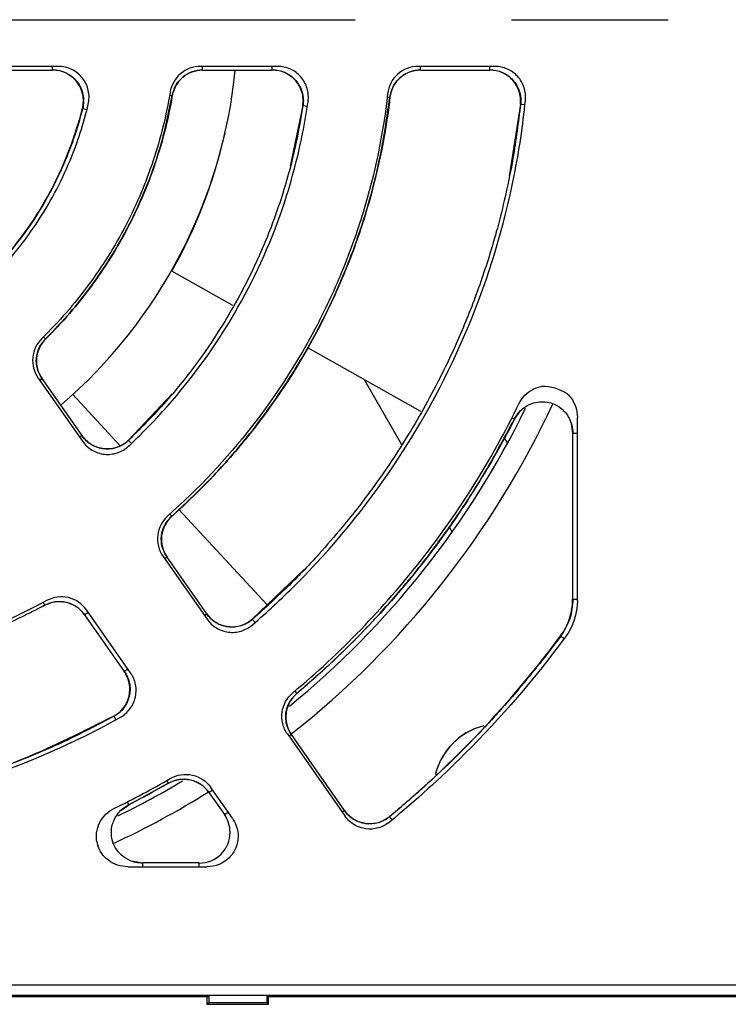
# Model space of a CAD drawing. Header units: millimetres. Extents: x 13 to 559, y 0 to 371.
# Tile 10 of 15: x 245 to 268, y 152 to 184. Entities that reach past the tile are written whole.
import ezdxf

# ---------------------------------------------------------------- set-up
doc = ezdxf.new("R2010")
doc.units = ezdxf.units.MM
doc.linetypes.add('SLD-Center', pattern=[30.48, 15.24, -5.08, 5.08, -5.08])
doc.layers.add('CENTER', color=40, linetype='SLD-Center')

# ---------------------------------------------------------------- blocks, each defined once
blk = doc.blocks.new('SW_CENTERMARKSYMBOL_1')
at = {"layer": 'CENTER', "color": 0}
blk.add_line((5.08, 0), (32.04, 0), dxfattribs=at)

msp = doc.modelspace()

# ---------------------------------------------------------------- linework, layer by layer
for p, q in [((246.388, 182.485), (243.878, 182.485)), ((246.204, 182.364), (246.204, 182.485)), ((253.504, 182.485), (251.002, 182.485)), ((251.073, 182.364), (251.073, 182.485)), ((253.334, 182.364), (253.334, 182.485)), ((260.554, 182.485), (258.067, 182.485)), ((258.143, 182.364), (258.143, 182.485)), ((260.39, 182.364), (260.39, 182.485)), ((243.935, 182.364), (246.204, 182.364)), ((251.073, 182.364), (253.334, 182.364)), ((258.143, 182.364), (260.39, 182.364)), ((250.001, 181.55), (250.084, 181.535)), ((250.084, 181.535), (250.089, 181.535)), ((257.063, 181.493), (257.147, 181.483)), ((257.147, 181.483), (257.151, 181.482)), ((254.322, 181.218), (253.914, 179.243)), ((254.322, 181.218), (254.471, 181.196)), ((261.383, 181.26), (261.022, 178.926)), ((261.383, 181.26), (261.533, 181.244)), ((247.173, 181.123), (247.319, 181.086)), ((250.378, 176.437), (250.496, 176.636)), ((252.052, 174.721), (250.073, 175.836)), ((245.909, 173.707), (245.975, 173.641)), ((245.975, 173.641), (245.978, 173.637)), ((258.149, 171.284), (254.483, 173.35)), ((245.737, 172.37), (247.172, 170.321)), ((245.785, 172.301), (245.863, 172.356)), ((247.16, 170.503), (245.863, 172.356)), ((256.314, 172.319), (257.528, 170.216)), ((246.861, 171.835), (248.395, 170.174)), ((250.084, 171.856), (248.665, 170.351)), ((261.19, 171.036), (261.373, 171.291)), ((261.108, 171.078), (261.185, 171.039)), ((261.185, 171.039), (261.19, 171.036)), ((263.23, 165.151), (263.23, 171.094)), ((263.031, 170.893), (263.078, 170.583)), ((247.16, 170.503), (247.082, 170.449)), ((248.669, 170.347), (248.665, 170.351)), ((248.669, 170.347), (248.762, 170.249)), ((260.967, 170.259), (260.858, 170.448)), ((263.078, 170.583), (263.078, 165.191)), ((263.078, 170.583), (263.23, 170.583)), ((250.301, 168.11), (253.165, 165.007)), ((250.069, 167.886), (250.005, 167.957)), ((250.069, 167.886), (250.072, 167.882)), ((259.073, 167.54), (259.169, 167.374)), ((249.789, 166.583), (251.216, 164.546)), ((249.918, 166.564), (249.84, 166.51)), ((251.207, 164.724), (249.918, 166.564)), ((254.381, 166.172), (252.681, 164.544)), ((263.078, 165.191), (263.23, 165.191)), ((245.705, 164.883), (245.947, 164.995)), ((245.898, 165.088), (245.948, 164.995)), ((247.238, 164.688), (247.358, 164.772)), ((247.238, 164.688), (248.527, 162.848)), ((248.734, 162.808), (247.307, 164.845)), ((251.207, 164.724), (251.129, 164.669)), ((252.686, 164.537), (252.681, 164.544)), ((252.686, 164.537), (252.773, 164.438)), ((262.691, 163.997), (262.686, 164.001)), ((262.691, 163.997), (262.802, 163.915)), ((248.527, 162.848), (248.647, 162.932)), ((254.064, 162.213), (254.126, 162.14)), ((254.126, 162.14), (254.128, 162.136)), ((248.195, 161.396), (248.192, 161.401)), ((248.195, 161.396), (248.258, 161.283)), ((253.823, 160.821), (255.685, 158.162)), ((253.954, 160.8), (253.876, 160.746)), ((255.678, 158.338), (253.954, 160.8)), ((248.674, 158.527), (249.957, 159.221)), ((249.907, 159.308), (249.96, 159.217)), ((251.274, 158.924), (251.394, 159.008)), ((251.274, 158.924), (251.778, 158.205)), ((252.04, 158.086), (251.342, 159.083)), ((248.422, 158.34), (248.676, 158.523)), ((248.628, 158.617), (248.676, 158.523)), ((251.778, 158.205), (251.898, 158.289)), ((255.678, 158.338), (255.6, 158.283)), ((257.137, 158.136), (257.133, 158.141)), ((257.137, 158.136), (257.222, 158.034)), ((249.129, 156.634), (248.819, 156.682)), ((250.96, 156.635), (249.129, 156.635)), ((249.129, 156.514), (249.129, 156.635)), ((250.96, 156.514), (250.96, 156.635)), ((248.65, 156.514), (251.222, 156.514)), ((269.171, 152.673), (137.818, 152.673)), ((137.759, 152.345), (269.168, 152.345)), ((220.177, 152.299), (251.25, 152.299)), ((251.213, 152.299), (251.213, 152.049)), ((251.213, 152.049), (251.273, 152.109)), ((251.25, 152.299), (251.273, 152.345)), ((251.273, 152.345), (253.154, 152.345)), ((251.273, 152.345), (251.273, 152.109)), ((251.273, 152.109), (253.154, 152.109)), ((253.154, 152.345), (253.177, 152.299)), ((253.154, 152.345), (253.154, 152.109)), ((253.154, 152.109), (253.213, 152.049)), ((253.177, 152.299), (269.213, 152.299)), ((253.213, 152.049), (253.213, 152.299)), ((251.213, 152.049), (253.213, 152.049))]:
    msp.add_line(p, q)
for centre, radius, start, end in [((235.713, 183.999), 16.5, 310.6888, 354.3112), ((235.699, 183.938), 16.5, 330.5927, 347.3629), ((235.713, 183.999), 28.75, 309.2087, 333.9838), ((235.699, 183.999), 29.5, 308.2195, 334.9976), ((260.713, 158.999), 2.15, 104.8362, 166.3728), ((260.713, 158.999), 2.15, 103.8963, 165.5455), ((235.73, 184.026), 28.495, 295.9805, 300.1041), ((235.713, 183.999), 28.75, 296.0065, 300.7744), ((235.699, 183.999), 29.5, 295.0285, 301.8297)]:
    msp.add_arc(centre, radius, start, end)
for points, knots in [([(247.36, 181.256), (247.395, 181.405), (247.396, 181.556), (247.347, 181.778), (247.323, 181.848), (247.259, 181.983), (247.218, 182.048), (247.079, 182.224), (246.959, 182.32), (246.689, 182.45), (246.538, 182.485), (246.388, 182.485)], [0, 0, 0, 0, 0.000582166, 0.000582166, 0.000873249, 0.000873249, 0.001164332, 0.001164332, 0.001746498, 0.001746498, 0.002328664, 0.002328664, 0.002328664, 0.002328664]), ([(251.002, 182.485), (250.766, 182.485), (250.535, 182.4), (250.176, 182.095), (250.055, 181.88), (250.017, 181.648)], [0, 0, 0, 0, 0.000909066, 0.000909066, 0.001818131, 0.001818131, 0.001818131, 0.001818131]), ([(254.493, 181.346), (254.513, 181.487), (254.502, 181.632), (254.422, 181.906), (254.352, 182.034), (254.166, 182.248), (254.049, 182.336), (253.79, 182.454), (253.646, 182.485), (253.504, 182.485)], [0, 0, 0, 0, 0.000553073, 0.000553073, 0.001106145, 0.001106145, 0.001659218, 0.001659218, 0.002212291, 0.002212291, 0.002212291, 0.002212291]), ([(258.067, 182.485), (257.821, 182.485), (257.582, 182.393), (257.22, 182.069), (257.102, 181.839), (257.075, 181.598)], [0, 0, 0, 0, 0.000941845, 0.000941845, 0.001883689, 0.001883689, 0.001883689, 0.001883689]), ([(261.547, 181.385), (261.562, 181.523), (261.546, 181.666), (261.46, 181.93), (261.388, 182.053), (261.203, 182.259), (261.087, 182.343), (260.833, 182.455), (260.693, 182.485), (260.554, 182.485)], [0, 0, 0, 0, 0.000540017, 0.000540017, 0.001080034, 0.001080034, 0.001620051, 0.001620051, 0.002160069, 0.002160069, 0.002160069, 0.002160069]), ([(246.204, 182.375), (246.281, 182.37), (246.434, 182.359), (246.651, 182.278), (246.845, 182.154), (247.006, 181.99), (247.125, 181.794), (247.198, 181.576), (247.223, 181.346), (247.196, 181.196), (247.183, 181.12)], [0, 0, 0, 0, 0.125882, 0.250829, 0.375557, 0.500473, 0.625012, 0.749623, 0.874664, 1, 1, 1, 1]), ([(247.173, 181.123), (247.21, 181.269), (247.213, 181.425), (247.152, 181.721), (247.086, 181.862), (246.901, 182.1), (246.781, 182.197), (246.507, 182.33), (246.358, 182.365), (246.204, 182.365)], [0, 0, 0, 0, 0.25, 0.25, 0.5, 0.5, 0.75, 0.75, 1, 1, 1, 1]), ([(250.082, 181.536), (250.114, 181.649), (250.178, 181.876), (250.414, 182.148), (250.721, 182.334), (250.955, 182.358), (251.073, 182.371)], [0, 0, 0, 0, 0.2504462, 0.5000591, 0.7499307, 1, 1, 1, 1]), ([(251.073, 182.365), (250.838, 182.365), (250.608, 182.281), (250.249, 181.979), (250.128, 181.767), (250.088, 181.535)], [0, 0, 0, 0, 0.5, 0.5, 1, 1, 1, 1]), ([(253.334, 182.375), (253.406, 182.37), (253.551, 182.36), (253.757, 182.288), (253.944, 182.177), (254.102, 182.029), (254.226, 181.85), (254.309, 181.649), (254.349, 181.434), (254.338, 181.289), (254.332, 181.217)], [0, 0, 0, 0, 0.12515, 0.250219, 0.374803, 0.499858, 0.624494, 0.749391, 0.8746, 1, 1, 1, 1]), ([(254.322, 181.218), (254.343, 181.36), (254.334, 181.507), (254.254, 181.782), (254.185, 181.911), (253.998, 182.127), (253.881, 182.215), (253.62, 182.334), (253.477, 182.365), (253.334, 182.365)], [0, 0, 0, 0, 0.25, 0.25, 0.5, 0.5, 0.75, 0.75, 1, 1, 1, 1]), ([(257.144, 181.483), (257.172, 181.603), (257.227, 181.841), (257.462, 182.131), (257.777, 182.331), (258.021, 182.358), (258.143, 182.371)], [0, 0, 0, 0, 0.2507539, 0.5000773, 0.7498055, 1, 1, 1, 1]), ([(258.143, 182.365), (257.9, 182.365), (257.66, 182.274), (257.297, 181.952), (257.179, 181.726), (257.151, 181.482)], [0, 0, 0, 0, 0.5, 0.5, 1, 1, 1, 1]), ([(260.39, 182.374), (260.46, 182.37), (260.601, 182.36), (260.803, 182.292), (260.986, 182.186), (261.144, 182.044), (261.268, 181.872), (261.354, 181.679), (261.401, 181.471), (261.395, 181.329), (261.392, 181.259)], [0, 0, 0, 0, 0.1253834, 0.250572, 0.3754394, 0.5000423, 0.6246283, 0.7495264, 0.8746879, 1, 1, 1, 1]), ([(261.383, 181.26), (261.398, 181.399), (261.383, 181.541), (261.298, 181.807), (261.226, 181.931), (261.04, 182.138), (260.925, 182.222), (260.67, 182.335), (260.529, 182.365), (260.39, 182.365)], [0, 0, 0, 0, 0.25, 0.25, 0.5, 0.5, 0.75, 0.75, 1, 1, 1, 1]), ([(250.017, 181.648), (249.892, 180.888), (249.708, 180.149), (249.228, 178.708), (248.932, 178.007), (248.401, 176.986), (248.21, 176.651), (247.804, 176.003), (247.589, 175.688), (246.909, 174.771), (246.408, 174.195), (245.857, 173.657)], [0, 0, 0, 0, 0.002230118, 0.002230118, 0.004460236, 0.004460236, 0.005575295, 0.005575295, 0.006690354, 0.006690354, 0.008920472, 0.008920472, 0.008920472, 0.008920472]), ([(245.975, 173.641), (246.246, 173.921), (246.744, 174.439), (247.359, 175.211), (247.824, 175.869), (248.169, 176.412), (248.495, 176.972), (248.869, 177.687), (249.312, 178.694), (249.77, 179.999), (249.973, 180.992), (250.084, 181.535)], [0, 0, 0, 0, 0.129418, 0.238228, 0.327197, 0.396596, 0.451441, 0.542163, 0.664109, 0.816307, 1, 1, 1, 1]), ([(250.088, 181.535), (249.96, 180.785), (249.775, 180.054), (249.414, 178.984), (249.28, 178.631), (248.983, 177.936), (248.82, 177.591), (248.296, 176.585), (247.898, 175.949), (247.009, 174.743), (246.518, 174.173), (245.978, 173.638)], [0, 0, 0, 0, 0.25, 0.25, 0.375, 0.375, 0.5, 0.5, 0.75, 0.75, 1, 1, 1, 1]), ([(257.075, 181.598), (256.926, 180.278), (256.659, 178.994), (256.086, 177.116), (255.867, 176.498), (255.369, 175.279), (255.09, 174.675), (254.175, 172.917), (253.465, 171.816), (251.852, 169.751), (250.945, 168.785), (249.946, 167.904)], [0, 0, 0, 0, 0.00387123, 0.00387123, 0.00580684, 0.00580684, 0.00774246, 0.00774246, 0.01161369, 0.01161369, 0.01548491, 0.01548491, 0.01548491, 0.01548491]), ([(250.069, 167.886), (250.487, 168.276), (251.27, 169.006), (252.261, 170.125), (253.047, 171.125), (253.653, 171.991), (254.12, 172.725), (254.533, 173.427), (254.962, 174.224), (255.442, 175.224), (255.947, 176.447), (256.435, 177.903), (256.876, 179.601), (257.053, 180.83), (257.147, 181.483)], [0, 0, 0, 0, 0.109602, 0.204719, 0.285773, 0.353166, 0.407043, 0.452225, 0.509155, 0.580157, 0.664619, 0.762378, 0.873879, 1, 1, 1, 1]), ([(257.151, 181.482), (256.997, 180.174), (256.727, 178.899), (256.154, 177.036), (255.935, 176.423), (255.44, 175.215), (255.163, 174.616), (254.254, 172.869), (253.55, 171.775), (252.353, 170.236), (251.93, 169.74), (251.036, 168.782), (250.563, 168.321), (250.071, 167.883)], [0, 0, 0, 0, 0.25, 0.25, 0.375, 0.375, 0.5, 0.5, 0.75, 0.75, 0.875, 0.875, 1, 1, 1, 1]), ([(244.654, 176.058), (245.022, 176.471), (245.361, 176.909), (246.102, 178.018), (246.472, 178.71), (247.016, 180.023), (247.213, 180.634), (247.36, 181.256)], [0.38413169, 0.38413169, 0.38413169, 0.38413169, 0.40625, 0.40625, 0.4375, 0.4375, 0.46309051, 0.46309051, 0.46309051, 0.46309051]), ([(254.328, 181.217), (254.236, 180.687), (254.065, 179.71), (253.695, 178.397), (253.329, 177.345), (252.991, 176.52), (252.653, 175.782), (252.246, 174.984), (251.685, 174.014), (250.923, 172.882), (249.927, 171.609), (249.109, 170.788), (248.669, 170.347)], [0, 0, 0, 0, 0.129336, 0.238208, 0.327415, 0.397174, 0.452286, 0.522548, 0.612404, 0.721555, 0.850387, 1, 1, 1, 1]), ([(248.672, 170.164), (248.828, 170.31), (248.982, 170.459), (250.01, 171.487), (250.8, 172.449), (252.177, 174.51), (252.764, 175.608), (253.713, 177.898), (254.074, 179.09), (254.384, 180.65), (254.443, 180.998), (254.493, 181.346)], [0.3695985, 0.3695985, 0.3695985, 0.3695985, 0.375, 0.375, 0.40625, 0.40625, 0.4375, 0.4375, 0.46875, 0.46875, 0.4776236, 0.4776236, 0.4776236, 0.4776236]), ([(261.389, 181.259), (261.315, 180.674), (261.182, 179.622), (260.894, 178.243), (260.624, 177.179), (260.367, 176.304), (260.011, 175.227), (259.497, 173.894), (258.705, 172.191), (257.735, 170.46), (256.824, 169.108), (256.106, 168.153), (255.545, 167.452), (254.796, 166.59), (253.839, 165.582), (253.091, 164.905), (252.685, 164.539)], [0, 0, 0, 0, 0.091757, 0.164696, 0.21895, 0.262331, 0.306494, 0.395283, 0.484388, 0.598246, 0.703436, 0.737573, 0.784041, 0.843146, 0.915021, 1, 1, 1, 1]), ([(252.686, 164.362), (253.167, 164.778), (253.634, 165.211), (255.284, 166.861), (256.366, 168.179), (258.252, 171.002), (259.056, 172.506), (260.355, 175.643), (260.85, 177.275), (261.342, 179.748), (261.464, 180.565), (261.547, 181.385)], [0.3632917, 0.3632917, 0.3632917, 0.3632917, 0.375, 0.375, 0.40625, 0.40625, 0.4375, 0.4375, 0.46875, 0.46875, 0.4839303, 0.4839303, 0.4839303, 0.4839303]), ([(244.643, 176.262), (245.25, 176.963), (245.765, 177.722), (246.614, 179.35), (246.948, 180.226), (247.173, 181.123)], [0, 0, 0, 0, 0.5, 0.5, 1, 1, 1, 1]), ([(247.179, 181.121), (247.102, 180.839), (246.962, 180.329), (246.717, 179.666), (246.504, 179.165), (246.273, 178.674), (245.944, 178.057), (245.413, 177.199), (244.925, 176.599), (244.648, 176.258)], [0, 0, 0, 0, 0.158572, 0.286404, 0.383235, 0.453837, 0.580591, 0.762112, 1, 1, 1, 1]), ([(245.857, 173.657), (245.688, 173.491), (245.582, 173.27), (245.538, 172.801), (245.602, 172.562), (245.737, 172.37)], [0, 0, 0, 0, 0.000909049, 0.000909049, 0.001818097, 0.001818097, 0.001818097, 0.001818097]), ([(245.978, 173.638), (245.811, 173.473), (245.706, 173.251), (245.664, 172.784), (245.727, 172.548), (245.862, 172.355)], [0, 0, 0, 0, 0.5, 0.5, 1, 1, 1, 1]), ([(245.858, 172.352), (245.8, 172.456), (245.686, 172.662), (245.663, 173.02), (245.75, 173.368), (245.899, 173.55), (245.974, 173.642)], [0, 0, 0, 0, 0.250443, 0.500059, 0.749933, 1, 1, 1, 1]), ([(261.333, 171.531), (261.433, 171.738), (261.598, 171.909), (261.886, 172.054), (261.975, 172.084), (262.066, 172.102)], [0, 0, 0, 0, 0.000875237, 0.000875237, 0.001235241, 0.001235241, 0.001235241, 0.001235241]), ([(261.185, 171.039), (261.224, 171.104), (261.298, 171.227), (261.483, 171.409), (261.718, 171.546), (261.978, 171.605), (262.207, 171.605), (262.452, 171.548), (262.676, 171.422), (262.851, 171.25), (262.973, 171.067), (263.063, 170.84), (263.077, 170.672), (263.084, 170.583)], [0, 0, 0, 0, 0.0839538, 0.1594605, 0.2863866, 0.3821615, 0.4518546, 0.5401801, 0.6594151, 0.7316054, 0.812292, 0.9018195, 1, 1, 1, 1]), ([(262.914, 171.849), (262.952, 171.813), (262.987, 171.774), (263.157, 171.55), (263.23, 171.324), (263.23, 171.094)], [0.002423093, 0.002423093, 0.002423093, 0.002423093, 0.00262571, 0.00262571, 0.003500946, 0.003500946, 0.003500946, 0.003500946]), ([(254.001, 162.16), (254.771, 162.804), (255.504, 163.486), (256.896, 164.925), (257.557, 165.684), (259.399, 168.04), (260.454, 169.727), (261.333, 171.531)], [0, 0, 0, 0, 0.00295157, 0.00295157, 0.00590314, 0.00590314, 0.01180628, 0.01180628, 0.01180628, 0.01180628]), ([(254.126, 162.14), (254.498, 162.463), (255.185, 163.059), (256.079, 163.937), (256.784, 164.682), (257.327, 165.295), (257.856, 165.921), (258.486, 166.715), (259.3, 167.834), (260.252, 169.292), (260.856, 170.421), (261.186, 171.038)], [0, 0, 0, 0, 0.1292509, 0.2387123, 0.3284953, 0.398479, 0.4534523, 0.5435259, 0.6643972, 0.8162968, 1, 1, 1, 1]), ([(261.19, 171.036), (260.321, 169.33), (259.295, 167.732), (257.523, 165.498), (256.892, 164.778), (255.56, 163.405), (254.861, 162.753), (254.128, 162.137)], [0, 0, 0, 0, 0.5, 0.5, 0.75, 0.75, 1, 1, 1, 1]), ([(248.671, 170.345), (248.615, 170.299), (248.504, 170.207), (248.305, 170.117), (248.093, 170.069), (247.876, 170.067), (247.664, 170.112), (247.466, 170.201), (247.288, 170.329), (247.198, 170.442), (247.152, 170.498)], [0, 0, 0, 0, 0.125143, 0.250211, 0.374798, 0.499858, 0.624499, 0.749399, 0.874607, 1, 1, 1, 1]), ([(247.159, 170.503), (247.241, 170.386), (247.349, 170.286), (247.596, 170.141), (247.736, 170.095), (248.019, 170.066), (248.165, 170.083), (248.436, 170.177), (248.561, 170.253), (248.665, 170.351)], [0, 0, 0, 0, 0.25, 0.25, 0.5, 0.5, 0.75, 0.75, 1, 1, 1, 1]), ([(247.172, 170.321), (247.253, 170.204), (247.36, 170.105), (247.606, 169.96), (247.745, 169.914), (248.027, 169.884), (248.172, 169.9), (248.442, 169.991), (248.568, 170.066), (248.672, 170.164)], [0, 0, 0, 0, 0.000553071, 0.000553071, 0.001106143, 0.001106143, 0.001659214, 0.001659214, 0.002212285, 0.002212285, 0.002212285, 0.002212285]), ([(249.946, 167.904), (249.762, 167.742), (249.644, 167.515), (249.586, 167.032), (249.649, 166.782), (249.789, 166.583)], [0, 0, 0, 0, 0.000941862, 0.000941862, 0.001883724, 0.001883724, 0.001883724, 0.001883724]), ([(250.071, 167.883), (249.89, 167.721), (249.771, 167.494), (249.715, 167.012), (249.777, 166.764), (249.917, 166.564)], [0, 0, 0, 0, 0.5, 0.5, 1, 1, 1, 1]), ([(249.913, 166.561), (249.854, 166.668), (249.736, 166.883), (249.719, 167.256), (249.821, 167.614), (249.985, 167.796), (250.067, 167.887)], [0, 0, 0, 0, 0.250751, 0.500077, 0.749808, 1, 1, 1, 1]), ([(247.307, 164.845), (247.167, 165.046), (246.954, 165.19), (246.481, 165.301), (246.225, 165.266), (246.012, 165.149)], [0, 0, 0, 0, 0.000941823, 0.000941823, 0.001883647, 0.001883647, 0.001883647, 0.001883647]), ([(262.686, 164.001), (262.813, 164.173), (262.911, 164.361), (263.045, 164.768), (263.078, 164.977), (263.078, 165.191)], [0, 0, 0, 0, 0.5, 0.5, 1, 1, 1, 1]), ([(263.085, 165.191), (263.068, 164.976), (263.032, 164.547), (262.805, 164.18), (262.691, 163.997)], [0, 0, 0, 0, 0.4999999, 1, 1, 1, 1]), ([(246.012, 165.149), (244.43, 164.288), (242.775, 163.641), (240.618, 163.09), (240.182, 162.993), (239.301, 162.826), (238.855, 162.756), (237.522, 162.59), (236.634, 162.535), (234.859, 162.534), (233.972, 162.589), (232.641, 162.755), (232.197, 162.825), (231.314, 162.992), (230.877, 163.089), (228.715, 163.64), (227.059, 164.288), (225.478, 165.149)], [0, 0, 0, 0, 0.00525154, 0.00525154, 0.00656443, 0.00656443, 0.00787732, 0.00787732, 0.01050309, 0.01050309, 0.01312886, 0.01312886, 0.01444174, 0.01444174, 0.01575463, 0.01575463, 0.02100617, 0.02100617, 0.02100617, 0.02100617]), ([(225.482, 165), (226.008, 164.732), (226.962, 164.247), (228.307, 163.718), (229.386, 163.361), (230.286, 163.108), (231.53, 162.811), (233.225, 162.528), (235.381, 162.387), (237.507, 162.461), (239.108, 162.674), (240.229, 162.894), (240.995, 163.071), (241.947, 163.33), (243.113, 163.714), (244.484, 164.256), (245.433, 164.739), (245.945, 165)], [0, 0, 0, 0, 0.083035, 0.150592, 0.203119, 0.243005, 0.28213, 0.383183, 0.484436, 0.585664, 0.682138, 0.711413, 0.746437, 0.792699, 0.850214, 0.91916, 1, 1, 1, 1]), ([(245.944, 165.002), (246.058, 165.048), (246.285, 165.14), (246.658, 165.113), (247.003, 164.97), (247.165, 164.786), (247.246, 164.693)], [0, 0, 0, 0, 0.2507596, 0.5000777, 0.7497992, 1, 1, 1, 1]), ([(247.239, 164.689), (247.1, 164.888), (246.888, 165.032), (246.416, 165.144), (246.163, 165.111), (245.947, 164.995)], [0, 0, 0, 0, 0.5, 0.5, 1, 1, 1, 1]), ([(252.686, 164.537), (252.63, 164.494), (252.518, 164.409), (252.321, 164.328), (252.113, 164.287), (251.902, 164.291), (251.695, 164.338), (251.504, 164.428), (251.332, 164.554), (251.243, 164.664), (251.199, 164.719)], [0, 0, 0, 0, 0.125377, 0.250565, 0.375435, 0.500042, 0.624633, 0.749534, 0.874694, 1, 1, 1, 1]), ([(251.206, 164.724), (251.286, 164.609), (251.391, 164.511), (251.63, 164.367), (251.765, 164.321), (252.041, 164.287), (252.184, 164.3), (252.45, 164.382), (252.576, 164.452), (252.681, 164.544)], [0, 0, 0, 0, 0.25, 0.25, 0.5, 0.5, 0.75, 0.75, 1, 1, 1, 1]), ([(251.216, 164.546), (251.295, 164.432), (251.4, 164.334), (251.638, 164.19), (251.773, 164.144), (252.047, 164.109), (252.19, 164.122), (252.456, 164.202), (252.581, 164.271), (252.686, 164.362)], [0, 0, 0, 0, 0.000540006, 0.000540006, 0.001080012, 0.001080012, 0.001620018, 0.001620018, 0.002160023, 0.002160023, 0.002160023, 0.002160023]), ([(262.691, 163.998), (262.433, 163.658), (261.967, 163.044), (261.309, 162.251), (260.786, 161.653), (260.319, 161.14), (259.795, 160.586), (259.101, 159.891), (258.204, 159.043), (257.514, 158.457), (257.137, 158.136)], [0, 0, 0, 0, 0.158168, 0.285477, 0.381928, 0.452464, 0.542852, 0.664236, 0.816617, 1, 1, 1, 1]), ([(262.838, 163.964), (261.844, 162.619), (260.756, 161.356), (258.795, 159.395), (257.983, 158.659), (257.137, 157.964)], [0.2105288, 0.2105288, 0.2105288, 0.2105288, 0.6515117, 0.6515117, 0.9409829, 0.9409829, 0.9409829, 0.9409829]), ([(248.192, 161.401), (248.315, 161.468), (248.423, 161.562), (248.592, 161.784), (248.653, 161.914), (248.715, 162.185), (248.718, 162.328), (248.664, 162.602), (248.608, 162.734), (248.528, 162.848)], [0, 0, 0, 0, 0.25, 0.25, 0.5, 0.5, 0.75, 0.75, 1, 1, 1, 1]), ([(248.536, 162.854), (248.573, 162.793), (248.646, 162.673), (248.706, 162.468), (248.724, 162.257), (248.698, 162.046), (248.629, 161.846), (248.52, 161.664), (248.376, 161.507), (248.257, 161.43), (248.197, 161.392)], [0, 0, 0, 0, 0.125385, 0.2505738, 0.3754406, 0.5000422, 0.6246269, 0.7495242, 0.8746861, 1, 1, 1, 1]), ([(248.403, 161.363), (248.524, 161.431), (248.632, 161.525), (248.799, 161.748), (248.859, 161.877), (248.921, 162.147), (248.923, 162.29), (248.87, 162.563), (248.814, 162.694), (248.734, 162.808)], [0, 0, 0, 0, 0.000540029, 0.000540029, 0.001080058, 0.001080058, 0.001620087, 0.001620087, 0.002160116, 0.002160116, 0.002160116, 0.002160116]), ([(253.823, 160.821), (253.752, 160.923), (253.7, 161.037), (253.641, 161.278), (253.635, 161.403), (253.683, 161.77), (253.809, 162), (254.001, 162.16)], [0, 0, 0, 0, 0.000479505, 0.000479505, 0.00095901, 0.00095901, 0.001918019, 0.001918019, 0.001918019, 0.001918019]), ([(254.128, 162.137), (253.939, 161.977), (253.813, 161.747), (253.748, 161.258), (253.81, 161.005), (253.953, 160.8)], [0, 0, 0, 0, 0.5, 0.5, 1, 1, 1, 1]), ([(253.949, 160.797), (253.889, 160.906), (253.769, 161.125), (253.756, 161.506), (253.866, 161.87), (254.038, 162.051), (254.124, 162.141)], [0, 0, 0, 0, 0.25056, 0.5001553, 0.7498197, 1, 1, 1, 1]), ([(223.086, 161.363), (223.97, 160.869), (224.884, 160.426), (227.388, 159.389), (229.02, 158.894), (232.35, 158.231), (234.047, 158.064), (237.442, 158.064), (239.139, 158.231), (242.469, 158.894), (244.101, 159.389), (246.606, 160.426), (247.519, 160.869), (248.403, 161.363)], [0.1688477, 0.1688477, 0.1688477, 0.1688477, 0.1875, 0.1875, 0.21875, 0.21875, 0.25, 0.25, 0.28125, 0.28125, 0.3125, 0.3125, 0.3311523, 0.3311523, 0.3311523, 0.3311523]), ([(248.195, 161.396), (247.653, 161.111), (246.652, 160.584), (245.216, 159.977), (244.012, 159.539), (243.021, 159.229), (242.159, 158.991), (240.767, 158.656), (238.754, 158.313), (236.119, 158.136), (233.519, 158.229), (231.568, 158.494), (230.202, 158.769), (229.264, 158.989), (228.098, 159.314), (226.674, 159.794), (225.004, 160.469), (223.852, 161.071), (223.231, 161.396)], [0, 0, 0, 0, 0.070477, 0.130304, 0.179361, 0.217894, 0.249904, 0.282318, 0.382755, 0.484692, 0.585934, 0.681806, 0.711101, 0.74635, 0.792792, 0.850409, 0.919339, 1, 1, 1, 1]), ([(248.192, 161.401), (247.217, 160.91), (245.276, 159.933), (242.23, 158.938), (240.161, 158.594), (239.159, 158.427)], [0, 0, 0, 0, 0.342384, 0.681335, 1, 1, 1, 1]), ([(250.023, 159.375), (250.13, 159.437), (250.248, 159.479), (250.493, 159.517), (250.618, 159.513), (250.98, 159.433), (251.198, 159.288), (251.342, 159.083)], [0, 0, 0, 0, 0.000479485, 0.000479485, 0.00095897, 0.00095897, 0.00191794, 0.00191794, 0.00191794, 0.00191794]), ([(249.955, 159.225), (250.07, 159.275), (250.299, 159.375), (250.68, 159.353), (251.034, 159.211), (251.199, 159.023), (251.282, 158.929)], [0, 0, 0, 0, 0.250569, 0.500155, 0.74981, 1, 1, 1, 1]), ([(251.275, 158.925), (251.133, 159.127), (250.915, 159.274), (250.434, 159.381), (250.176, 159.343), (249.959, 159.218)], [0, 0, 0, 0, 0.5, 0.5, 1, 1, 1, 1]), ([(249.129, 156.629), (249.054, 156.634), (248.91, 156.644), (248.665, 156.726), (248.435, 156.874), (248.265, 157.078), (248.161, 157.283), (248.1, 157.528), (248.112, 157.784), (248.186, 158.018), (248.293, 158.209), (248.454, 158.393), (248.598, 158.482), (248.674, 158.528)], [0, 0, 0, 0, 0.083949, 0.159455, 0.286384, 0.382164, 0.451859, 0.540185, 0.659415, 0.731602, 0.812286, 0.901815, 1, 1, 1, 1]), ([(247.641, 157.326), (247.623, 157.422), (247.62, 157.52), (247.647, 157.731), (247.68, 157.839), (247.835, 158.146), (248.006, 158.31), (248.213, 158.411)], [0.00180942, 0.00180942, 0.00180942, 0.00180942, 0.002188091, 0.002188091, 0.00262571, 0.00262571, 0.003500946, 0.003500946, 0.003500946, 0.003500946]), ([(257.138, 158.135), (257.082, 158.094), (256.969, 158.013), (256.773, 157.937), (256.568, 157.9), (256.36, 157.907), (256.157, 157.956), (255.969, 158.045), (255.801, 158.17), (255.714, 158.279), (255.671, 158.333)], [0, 0, 0, 0, 0.125503, 0.250696, 0.375491, 0.500115, 0.62512, 0.749605, 0.874741, 1, 1, 1, 1]), ([(255.678, 158.338), (255.756, 158.225), (255.859, 158.128), (256.094, 157.985), (256.226, 157.938), (256.497, 157.901), (256.638, 157.911), (256.902, 157.987), (257.027, 158.053), (257.133, 158.141)], [0, 0, 0, 0, 0.25, 0.25, 0.5, 0.5, 0.75, 0.75, 1, 1, 1, 1]), ([(257.137, 157.964), (257.031, 157.877), (256.907, 157.811), (256.643, 157.736), (256.503, 157.726), (256.233, 157.763), (256.1, 157.811), (255.867, 157.953), (255.764, 158.05), (255.685, 158.162)], [0, 0, 0, 0, 0.000532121, 0.000532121, 0.001064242, 0.001064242, 0.001596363, 0.001596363, 0.002128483, 0.002128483, 0.002128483, 0.002128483]), ([(252.04, 158.086), (252.145, 157.936), (252.209, 157.758), (252.223, 157.554), (252.223, 157.532), (252.223, 157.51)], [2.0533879, 2.0533879, 2.0533879, 2.0533879, 2.5974903, 2.5974903, 2.6642507, 2.6642507, 2.6642507, 2.6642507]), ([(250.96, 156.634), (251.224, 156.634), (251.485, 156.74), (251.763, 157.016), (251.837, 157.127), (251.937, 157.368), (251.963, 157.498), (251.962, 157.629)], [0, 0, 0, 0, 0.5, 0.5, 0.75, 0.75, 1, 1, 1, 1]), ([(248.65, 156.514), (248.42, 156.514), (248.195, 156.587), (247.851, 156.848), (247.73, 157.018), (247.669, 157.21)], [0, 0, 0, 0, 0.000875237, 0.000875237, 0.001655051, 0.001655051, 0.001655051, 0.001655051]), ([(252.223, 157.51), (252.223, 157.379), (252.198, 157.248), (252.098, 157.007), (252.024, 156.897), (251.746, 156.621), (251.485, 156.514), (251.222, 156.514)], [0, 0, 0, 0, 0.25, 0.25, 0.5, 0.5, 1, 1, 1, 1])]:
    msp.add_open_spline(points, degree=3, knots=knots)
for points in [[(262.914, 171.849), (262.666, 172.017), (262.366, 172.107), (262.066, 172.102)], [(263.23, 165.151), (263.23, 164.726), (263.091, 164.306), (262.838, 163.964)], [(257.133, 158.141), (259.21, 159.862), (261.079, 161.834), (262.686, 164.001)], [(249.959, 159.218), (249.538, 158.975), (249.11, 158.744), (248.676, 158.523)], [(251.962, 157.629), (251.962, 157.833), (251.897, 158.037), (251.778, 158.206)], [(247.641, 157.326), (247.641, 157.326), (247.641, 157.325), (247.641, 157.324)], [(247.641, 157.324), (247.649, 157.286), (247.658, 157.248), (247.669, 157.21)]]:
    msp.add_open_spline(points, degree=3)

# ---------------------------------------------------------------- block references
at = {"layer": 'CENTER'}
msp.add_blockref('SW_CENTERMARKSYMBOL_1', (235.699, 183.999), dxfattribs=at)

doc.saveas('drawing.dxf')
